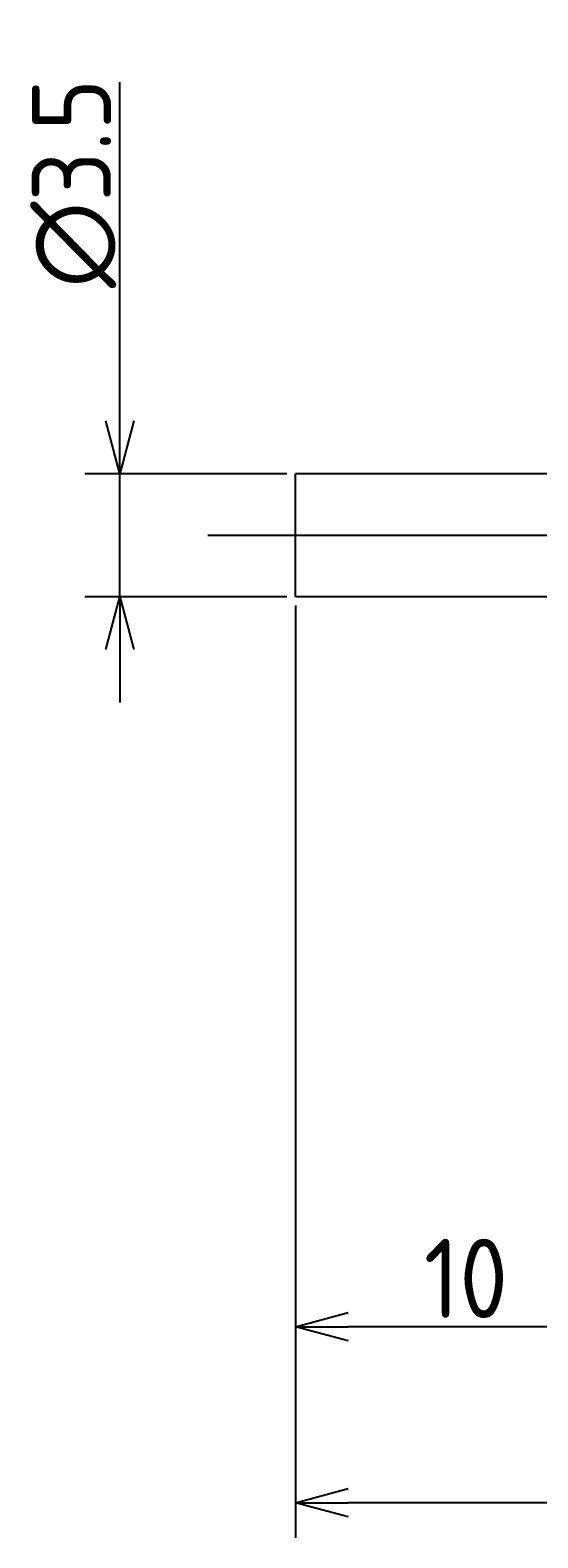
# Model space of a CAD drawing. Extents: x 138 to 298, y 131 to 184.
# Tile 2 of 4: x 205 to 219, y 142 to 184. Entities that reach past the tile are written whole.
import ezdxf

# ---------------------------------------------------------------- set-up
doc = ezdxf.new("R2010")
doc.units = 0
doc.linetypes.add('CENTER', pattern=[50.8, 31.75, -6.35, 6.35, -6.35])
doc.layers.get('0').update_dxf_attribs({"linetype": 'CONTINUOUS'})
doc.layers.get('DEFPOINTS').update_dxf_attribs({"linetype": 'CONTINUOUS'})
doc.layers.add('図形', color=7, linetype='CONTINUOUS')
doc.layers.add('寸法_文字', color=3, linetype='CONTINUOUS')
doc.layers.get('0').off()
doc.styles.add('DIMENSION', font='isocp.shx', dxfattribs={"bigfont": 'bigfont.shx'})
doc.dimstyles.get("Standard").update_dxf_attribs({"dimtxt": 0.18, "dimasz": 0.18, "dimexe": 0.18, "dimexo": 0.0625, "dimgap": 0.09, "dimtad": 0, "dimtih": 1, "dimtoh": 1, "dimzin": 0, "dimcen": 0.09, "dimazin": 3, "dimtfac": 1, "dimtofl": 0, "dimtmove": 0, "dimatfit": 3})

# ---------------------------------------------------------------- blocks, each defined once
blk = doc.blocks.new('_OPEN30')
at = {"color": 0, "linetype": 'BYBLOCK'}
for p, q in [((-1, 0.268), (0, 0)), ((0, 0), (-1, -0.268)), ((0, 0), (-1, 0))]:
    blk.add_line(p, q, dxfattribs=at)
blk = doc.blocks.new('*U22')
at = {"layer": '寸法_文字', "color": 3, "style": 'DIMENSION'}
blk.add_text('∅3.5', height=2.25, rotation=90, dxfattribs=at).set_placement((207.25, 177.028))
blk = doc.blocks.new('*D4')
at = {"layer": 'DEFPOINTS', "color": 0}
for p in [(207.5, 171.75), (212.5, 171.75), (212.5, 168.25)]:
    blk.add_point(p, dxfattribs=at)
at = {"layer": '寸法_文字', "color": 3}
for p, q in [((207.5, 173.25), (207.5, 182.884)), ((212.25, 171.75), (206.5, 171.75)), ((207.5, 168.25), (207.5, 171.75)), ((212.25, 168.25), (206.5, 168.25)), ((207.5, 166.75), (207.5, 165.25))]:
    blk.add_line(p, q, dxfattribs=at)
at = {"layer": '寸法_文字'}
blk.add_blockref('*U22', (0, 0), dxfattribs=at)
at = {"layer": '寸法_文字', "color": 3, "xscale": 1.5, "yscale": 1.5, "zscale": 1.5}
for p, rotation in [((207.5, 171.75), 270), ((207.5, 168.25), 90)]:
    blk.add_blockref('_OPEN30', p, dxfattribs=dict(at, rotation=rotation))
blk = doc.blocks.new('*U21')
at = {"layer": '寸法_文字', "color": 3, "style": 'DIMENSION'}
blk.add_text('10', height=2.25, dxfattribs=at).set_placement((216.149, 147.75))
blk = doc.blocks.new('*D8')
at = {"layer": 'DEFPOINTS', "color": 0}
for p in [(212.5, 168.25), (222.5, 165.1), (212.5, 147.5)]:
    blk.add_point(p, dxfattribs=at)
at = {"layer": '寸法_文字', "color": 3}
for p, q in [((212.5, 168), (212.5, 146.5)), ((222.5, 164.85), (222.5, 146.5)), ((221, 147.5), (214, 147.5))]:
    blk.add_line(p, q, dxfattribs=at)
at = {"layer": '寸法_文字'}
blk.add_blockref('*U21', (0, 0), dxfattribs=at)
at = {"layer": '寸法_文字', "color": 3, "xscale": 1.5, "yscale": 1.5, "zscale": 1.5, "rotation": 180}
blk.add_blockref('_OPEN30', (212.5, 147.5), dxfattribs=at)
at = {"layer": '寸法_文字', "color": 3, "xscale": 1.5, "yscale": 1.5, "zscale": 1.5}
blk.add_blockref('_OPEN30', (222.5, 147.5), dxfattribs=at)
blk = doc.blocks.new('*U26')
at = {"layer": '寸法_文字', "color": 3, "style": 'DIMENSION'}
blk.add_text('(82.6)', height=2.25, dxfattribs=at).set_placement((250.2, 142.8625))
blk = doc.blocks.new('*D10')
at = {"layer": 'DEFPOINTS', "color": 0}
for p in [(212.5, 168.25), (295.1, 164.6), (212.5, 142.5)]:
    blk.add_point(p, dxfattribs=at)
at = {"layer": '寸法_文字', "color": 3}
for p, q in [((212.5, 168), (212.5, 141.5)), ((295.1, 164.35), (295.1, 141.5)), ((293.6, 142.5), (214, 142.5))]:
    blk.add_line(p, q, dxfattribs=at)
at = {"layer": '寸法_文字'}
blk.add_blockref('*U26', (0, 0), dxfattribs=at)
at = {"layer": '寸法_文字', "color": 3, "xscale": 1.5, "yscale": 1.5, "zscale": 1.5, "rotation": 180}
blk.add_blockref('_OPEN30', (212.5, 142.5), dxfattribs=at)
at = {"layer": '寸法_文字', "color": 3, "xscale": 1.5, "yscale": 1.5, "zscale": 1.5}
blk.add_blockref('_OPEN30', (295.1, 142.5), dxfattribs=at)

msp = doc.modelspace()

# ---------------------------------------------------------------- linework, layer by layer
at = {"layer": '図形'}
for p, q in [((222.5, 171.75), (212.5, 171.75)), ((212.5, 168.25), (212.5, 171.75)), ((222.5, 168.25), (212.5, 168.25))]:
    msp.add_line(p, q, dxfattribs=at)
at = {"layer": '図形', "color": 3, "linetype": 'CENTER'}
msp.add_line((210, 170), (297.5, 170), dxfattribs=at)

# ---------------------------------------------------------------- dimensions: what is measured, and where the dimension line sits
at = {"layer": '寸法_文字'}
dim = msp.add_linear_dim(base=(207.5, 171.75), p1=(212.5, 168.25), p2=(212.5, 171.75), angle=90, text='%%c<>', dimstyle='Standard', override={"dimscale": 0.5, "dimse1": 0, "dimse2": 0}, dxfattribs=at)
dim.commit()
dim.dimension.update_dxf_attribs({"geometry": '*D4', "text_midpoint": (207.5, 180), "dimtype": 128})
dim = msp.add_linear_dim(base=(212.5, 147.5), p1=(222.5, 165.1), p2=(212.5, 168.25), dimstyle='Standard', override={"dimscale": 0.5}, dxfattribs=at)
dim.commit()
dim.dimension.update_dxf_attribs({"geometry": '*D8', "text_midpoint": (217.5, 147.5), "dimtype": 128})
dim = msp.add_linear_dim(base=(212.5, 142.5), p1=(295.1, 164.6), p2=(212.5, 168.25), text='(<>)', dimstyle='Standard', override={"dimscale": 0.5}, dxfattribs=at)
dim.commit()
dim.dimension.update_dxf_attribs({"geometry": '*D10', "text_midpoint": (253.8, 142.5), "dimtype": 128})

doc.saveas('drawing.dxf')
